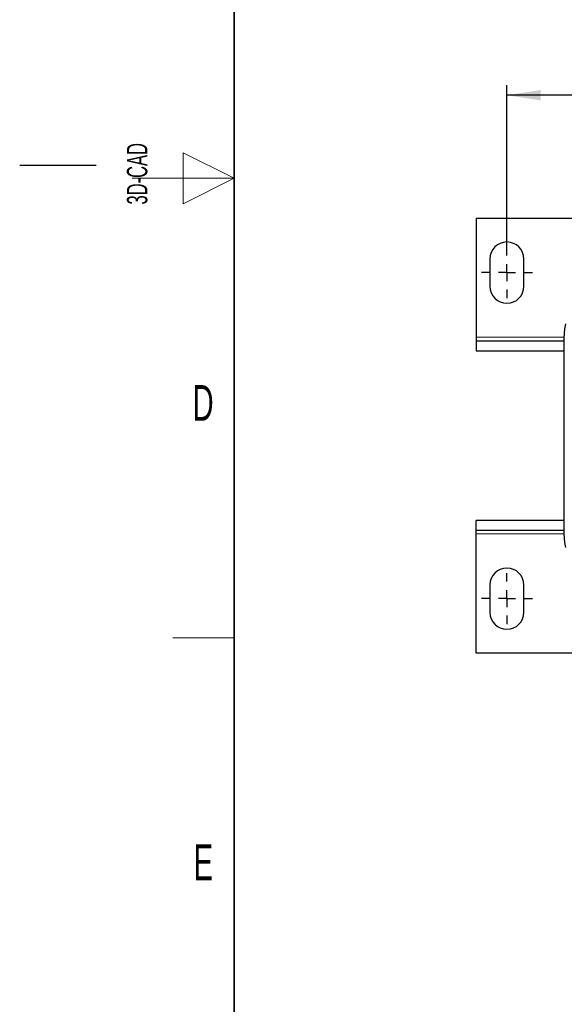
# Model space of a CAD drawing. Header units: millimetres. Extents: x 5 to 418, y 2 to 292.
# Tile 2 of 23: x 5 to 58, y 66 to 163. Entities that reach past the tile are written whole.
import ezdxf

# ---------------------------------------------------------------- set-up
doc = ezdxf.new("R2010")
doc.units = ezdxf.units.MM
doc.layers.add('SLD-0', color=7, linetype='Continuous')
doc.styles.add('SLDTEXTSTYLE0', font='TXT', dxfattribs={"width": 0.605})
doc.dimstyles.new('SLDDIMSTYLE0', dxfattribs={"dimtxt": 3.5, "dimasz": 3.302, "dimexe": 0, "dimexo": 0.0625, "dimgap": 0.875, "dimtad": 1, "dimlfac": 3, "dimrnd": 1e-09, "dimzin": 12, "dimdsep": 46, "dimtxsty": 'SLDTEXTSTYLE0', "dimsah": 1, "dimcen": 0.09, "dimadec": 0, "dimazin": 3, "dimtfac": 1, "dimtofl": 0, "dimtmove": 0, "dimatfit": 3, "dimfxl": 1, "dimfrac": 2, "dimtolj": 1, "dimtzin": 12, "dimarcsym": 0})

# ---------------------------------------------------------------- blocks, each defined once
blk = doc.blocks.new('SW_NOTE_0_2')
at = {"layer": 'SLD-0', "color": 0, "char_height": 2, "attachment_point": 1, "rotation": 90, "style": 'SLDTEXTSTYLE0'}
for s, insert in [('noch Dritten zugänglich gemacht werden, und sie darf durch den Empfänger oder', (0.422, 0)), ('Ohne unsere vorherige Zustimmung darf diese Zeichnung weder vervielfältigt,', (-2.578, 0)), ('Dritte auch nicht in anderer Weise missbräuchlich verwendet werden.', (3.422, 0))]:
    blk.add_mtext(s, dxfattribs=dict(at, insert=insert))
blk = doc.blocks.new('_D_6')
at = {"layer": 'SLD-0'}
for p, q in [((52.7, 140.51), (52.7, 156.386)), ((143.7, 140.51), (143.7, 156.386)), ((143.7, 155.386), (52.7, 155.386))]:
    blk.add_line(p, q, dxfattribs=at)
for points in [[(52.7, 155.386), (56.002, 154.878), (56.002, 155.894)], [(143.7, 155.386), (140.398, 155.894), (140.398, 154.878)]]:
    blk.add_solid(points, dxfattribs=at)
at = {"layer": 'SLD-0', "insert": (94.19, 159.898), "char_height": 3.5, "attachment_point": 1, "style": 'SLDTEXTSTYLE0'}
blk.add_mtext('273', dxfattribs=at)
blk = doc.blocks.new('SW_CENTERMARKSYMBOL_0')
at = {"layer": 'SLD-0', "color": 0}
for p, q in [((0, 1.667), (0, 2.5)), ((-1.667, 0), (-2.5, 0)), ((0, 0), (-0.833, 0)), ((0, 0), (0, 0.833)), ((0, 0), (0, -0.833)), ((0, 0), (0.833, 0)), ((1.667, 0), (2.5, 0)), ((0, -1.667), (0, -2.5))]:
    blk.add_line(p, q, dxfattribs=at)
blk = doc.blocks.new('SW_CENTERMARKSYMBOL_7')
at = {"layer": 'SLD-0', "color": 0}
for p, q in [((0, 1.667), (0, 2.5)), ((-1.667, 0), (-2.5, 0)), ((0, 0), (-0.833, 0)), ((0, 0), (0, 0.833)), ((0, 0), (0, -0.833)), ((0, 0), (0.833, 0)), ((1.667, 0), (2.5, 0)), ((0, -1.667), (0, -2.5))]:
    blk.add_line(p, q, dxfattribs=at)

msp = doc.modelspace()

# ---------------------------------------------------------------- linework, layer by layer
at = {"color": 7, "linetype": 'Continuous', "lineweight": 25}
for p, q in [((49.7002, 143.3437), (49.7002, 131.6771)), ((49.7002, 143.3437), (146.7002, 143.3437)), ((51.0336, 139.3437), (51.0336, 136.6771)), ((54.3669, 136.6771), (54.3669, 139.3437)), ((49.7002, 131.6771), (49.7002, 131.3437)), ((49.7002, 131.3437), (49.7002, 130.3437)), ((49.7002, 131.3437), (58.2669, 131.3437)), ((58.2669, 131.6271), (58.2669, 112.4604)), ((49.7002, 130.3437), (58.2669, 130.3437)), ((58.2669, 113.7437), (49.7002, 113.7437)), ((49.7002, 112.7437), (49.7002, 113.7437)), ((58.2669, 112.7437), (49.7002, 112.7437)), ((49.7002, 112.4104), (49.7002, 112.7437)), ((49.7002, 100.7437), (49.7002, 112.4104)), ((51.0336, 107.4104), (51.0336, 104.7437)), ((54.3669, 104.7437), (54.3669, 107.4104)), ((59.6169, 100.7437), (49.7002, 100.7437))]:
    msp.add_line(p, q, dxfattribs=at)
at = {"color": 7, "linetype": 'Continuous', "lineweight": 18}
for p, q in [((49.7002, 131.6771), (58.2671, 131.6771)), ((58.2671, 112.4104), (49.7002, 112.4104))]:
    msp.add_line(p, q, dxfattribs=at)
at = {"color": 7, "linetype": 'Continuous', "lineweight": 25, "flags": 128}
for points in [[(58.4336, 132.9913), (58.3367, 132.5135), (58.2669, 131.6271)], [(58.2669, 112.4604), (58.3367, 111.574), (58.4336, 111.0962)]]:
    msp.add_lwpolyline(points, dxfattribs=at)
at = {"color": 7, "linetype": 'Continuous', "lineweight": 25}
for centre, start, end in [((52.7002, 139.3437), 0, 180), ((52.7002, 136.6771), 180, 0), ((52.7002, 107.4104), 0, 180), ((52.7002, 104.7437), 180, 0)]:
    msp.add_arc(centre, 1.6667, start, end, dxfattribs=at)
at = {"layer": 'SLD-0', "lineweight": 35}
msp.add_line((26, 282.5), (26, 12), dxfattribs=at)
at = {"layer": 'SLD-0', "lineweight": 18}
for p, q in [((26, 147.25), (21, 149.75)), ((21, 149.75), (21, 144.75)), ((16, 147.25), (26, 147.25)), ((21, 144.75), (26, 147.25)), ((20, 102.25), (26, 102.25))]:
    msp.add_line(p, q, dxfattribs=at)
at = {"layer": 'SLD-0'}
msp.add_line((12.5, 148.5), (5, 148.5), dxfattribs=at)

# ---------------------------------------------------------------- block references
for name, p in [('SW_CENTERMARKSYMBOL_0', (52.7002, 138.0104)), ('SW_NOTE_0_2', (11.808, 7.2381)), ('SW_CENTERMARKSYMBOL_7', (52.7002, 106.0771))]:
    msp.add_blockref(name, p, dxfattribs=at)

# ---------------------------------------------------------------- texts
at = {"layer": 'SLD-0', "insert": (15.4939, 144.6806), "char_height": 2, "attachment_point": 1, "rotation": 90, "style": 'SLDTEXTSTYLE0'}
msp.add_mtext('3D-CAD', dxfattribs=at)
at = {"layer": 'SLD-0', "char_height": 3.5, "attachment_point": 2, "style": 'SLDTEXTSTYLE0'}
for s, insert in [('D', (22.9597, 127.0011)), ('E', (22.9816, 82.0011))]:
    msp.add_mtext(s, dxfattribs=dict(at, insert=insert))

# ---------------------------------------------------------------- dimensions: what is measured, and where the dimension line sits
at = {"layer": 'SLD-0'}
dim = msp.add_linear_dim(base=(52.7002, 155.386), p1=(143.7002, 140.5104), p2=(52.7002, 140.5104), dimstyle='SLDDIMSTYLE0', dxfattribs=at)
dim.commit()
dim.dimension.update_dxf_attribs({"geometry": '_D_6', "text_midpoint": (98.2002, 155.386), "dimtype": 160})

doc.saveas('drawing.dxf')
